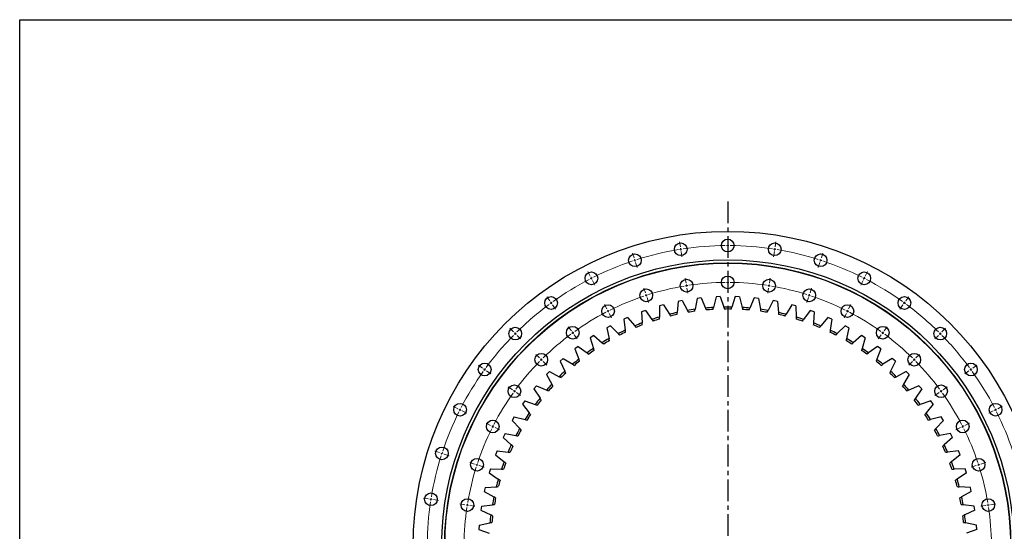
# Model space of a CAD drawing. Header units: millimetres. Extents: x 41 to 6109, y 5902 to 10394.
# Tile 5 of 10: x 41 to 2060, y 9347 to 10394. Entities that reach past the tile are written whole.
import ezdxf

# ---------------------------------------------------------------- set-up
doc = ezdxf.new("R2010")
doc.units = ezdxf.units.MM
doc.header["$LTSCALE"] = 20
doc.linetypes.add('CENTER', pattern=[10.16, 6.35, -1.27, 1.27, -1.27])

msp = doc.modelspace()

# ---------------------------------------------------------------- linework, layer by layer
at = {"linetype": 'CENTER', "ltscale": 0.35}
msp.add_line((1492.7, 10021.9), (1492.7, 8609.7), dxfattribs=at)
at = {"color": 7, "linetype": 'Continuous', "lineweight": 25}
for p, q in [((1553.4, 9957.9), (1553.4, 9957.9)), ((1361.3, 9810.3), (1353, 9808)), ((1361.3, 9810.3), (1373.2, 9791)), ((1391, 9817.3), (1388.9, 9794.7)), ((1399.5, 9818.9), (1391, 9817.3)), ((1399.5, 9818.9), (1409.9, 9798.7)), ((1429.7, 9823.6), (1425.9, 9801.2)), ((1438.3, 9824.6), (1429.7, 9823.6)), ((1438.3, 9824.6), (1447.2, 9803.7)), ((1468.8, 9826.9), (1463.3, 9804.9)), ((1477.4, 9827.3), (1468.8, 9826.9)), ((1477.4, 9827.3), (1484.6, 9805.7)), ((1508, 9827.3), (1500.8, 9805.7)), ((1516.6, 9826.9), (1508, 9827.3)), ((1516.6, 9826.9), (1522.2, 9804.9)), ((1547.1, 9824.6), (1538.3, 9803.7)), ((1555.7, 9823.6), (1547.1, 9824.6)), ((1555.7, 9823.6), (1559.5, 9801.2)), ((1585.9, 9818.9), (1575.5, 9798.7)), ((1594.4, 9817.3), (1585.9, 9818.9)), ((1594.4, 9817.3), (1596.5, 9794.7)), ((1624.1, 9810.3), (1612.2, 9791)), ((1632.5, 9808), (1624.1, 9810.3)), ((1323.8, 9798.8), (1315.7, 9795.9)), ((1315.7, 9795.9), (1317.1, 9773.2)), ((1323.8, 9798.8), (1337.2, 9780.5)), ((1353, 9808), (1352.6, 9785.3)), ((1632.5, 9808), (1632.8, 9785.3)), ((1661.6, 9798.8), (1648.2, 9780.5)), ((1669.7, 9795.9), (1661.6, 9798.8)), ((1669.7, 9795.9), (1668.4, 9773.2)), ((1287.3, 9784.5), (1279.5, 9780.9)), ((1279.5, 9780.9), (1282.6, 9758.4)), ((1287.3, 9784.5), (1302.1, 9767.2)), ((1698.1, 9784.5), (1683.3, 9767.2)), ((1706, 9780.9), (1698.1, 9784.5)), ((1706, 9780.9), (1702.9, 9758.4)), ((1252.1, 9767.4), (1244.5, 9763.2)), ((1244.5, 9763.2), (1249.3, 9741)), ((1252.1, 9767.4), (1268.1, 9751.3)), ((1733.4, 9767.4), (1717.3, 9751.3)), ((1741, 9763.2), (1733.4, 9767.4)), ((1741, 9763.2), (1736.1, 9741)), ((1218.2, 9747.6), (1210.9, 9742.9)), ((1210.9, 9742.9), (1217.4, 9721.2)), ((1218.2, 9747.6), (1235.4, 9732.8)), ((1767.2, 9747.6), (1750, 9732.8)), ((1774.5, 9742.9), (1767.2, 9747.6)), ((1774.5, 9742.9), (1768, 9721.2)), ((1186, 9725.3), (1179.1, 9720.1)), ((1179.1, 9720.1), (1187.2, 9698.9)), ((1186, 9725.3), (1204.2, 9711.9)), ((1799.5, 9725.3), (1781.2, 9711.9)), ((1806.3, 9720.1), (1798.2, 9698.9)), ((1806.3, 9720.1), (1799.5, 9725.3)), ((1155.5, 9700.7), (1149, 9694.9)), ((1149, 9694.9), (1158.8, 9674.4)), ((1155.5, 9700.7), (1174.8, 9688.6)), ((1829.9, 9700.7), (1810.7, 9688.6)), ((1836.4, 9694.9), (1826.6, 9674.4)), ((1836.4, 9694.9), (1829.9, 9700.7)), ((1127, 9673.7), (1121, 9667.5)), ((1127, 9673.7), (1147.2, 9663.2)), ((1858.4, 9673.7), (1838.3, 9663.2)), ((1864.4, 9667.5), (1858.4, 9673.7)), ((1121, 9667.5), (1132.3, 9647.8)), ((1864.4, 9667.5), (1853.1, 9647.8)), ((1100.7, 9644.7), (1095.2, 9638)), ((1095.2, 9638), (1108, 9619.2)), ((1100.7, 9644.7), (1121.6, 9635.7)), ((1884.7, 9644.7), (1863.8, 9635.7)), ((1890.2, 9638), (1877.5, 9619.2)), ((1890.2, 9638), (1884.7, 9644.7)), ((1076.7, 9613.7), (1071.7, 9606.6)), ((1076.7, 9613.7), (1098.2, 9606.4)), ((1908.7, 9613.7), (1887.2, 9606.4)), ((1913.7, 9606.6), (1908.7, 9613.7)), ((1071.7, 9606.6), (1085.9, 9588.9)), ((1913.7, 9606.6), (1899.6, 9588.9)), ((1055.1, 9581), (1050.7, 9573.6)), ((1050.7, 9573.6), (1066.2, 9556.9)), ((1055.1, 9581), (1077.1, 9575.3)), ((1930.3, 9581), (1908.3, 9575.3)), ((1934.7, 9573.6), (1919.3, 9556.9)), ((1934.7, 9573.6), (1930.3, 9581)), ((1036.1, 9546.7), (1032.2, 9539)), ((1032.2, 9539), (1048.9, 9523.6)), ((1036.1, 9546.7), (1058.4, 9542.7)), ((1949.3, 9546.7), (1927, 9542.7)), ((1953.2, 9539), (1936.5, 9523.6)), ((1953.2, 9539), (1949.3, 9546.7)), ((1019.7, 9511.1), (1016.5, 9503.1)), ((1019.7, 9511.1), (1042.3, 9508.8)), ((1965.7, 9511.1), (1943.1, 9508.8)), ((1968.9, 9503.1), (1965.7, 9511.1)), ((1016.5, 9503.1), (1034.3, 9489)), ((1968.9, 9503.1), (1951.1, 9489)), ((1006.2, 9474.3), (1003.6, 9466.1)), ((1003.6, 9466.1), (1022.4, 9453.4)), ((1006.2, 9474.3), (1028.9, 9473.8)), ((1979.2, 9474.3), (1956.5, 9473.8)), ((1981.9, 9466.1), (1963, 9453.4)), ((1981.9, 9466.1), (1979.2, 9474.3)), ((995.5, 9436.6), (993.5, 9428.2)), ((993.5, 9428.2), (1013.3, 9417)), ((995.5, 9436.6), (1018.2, 9437.8)), ((1990, 9436.6), (1967.3, 9437.8)), ((1991.9, 9428.2), (1972.1, 9417)), ((1991.9, 9428.2), (1990, 9436.6)), ((987.7, 9398.2), (986.4, 9389.6)), ((986.4, 9389.6), (1006.9, 9380)), ((987.7, 9398.2), (1010.2, 9401.1)), ((1997.7, 9398.2), (1975.2, 9401.1)), ((1999.1, 9389.6), (1978.5, 9380)), ((1999.1, 9389.6), (1997.7, 9398.2)), ((982.9, 9359.3), (982.2, 9350.6)), ((982.2, 9350.6), (1003.4, 9342.6)), ((982.9, 9359.3), (1005.1, 9364)), ((2002.6, 9359.3), (1980.3, 9364)), ((2003.2, 9350.6), (1982, 9342.6)), ((2003.2, 9350.6), (2002.6, 9359.3))]:
    msp.add_line(p, q, dxfattribs=at)
at = {"color": 0, "linetype": 'Continuous', "lineweight": 18}
for p, q in [((1395.6, 9929.1), (1393.9, 9939.5)), ((1492.7, 9936.8), (1492.7, 9947.3)), ((1492.7, 9931.8), (1492.7, 9934.3)), ((1492.7, 9931.8), (1492.7, 9929.3)), ((1589.9, 9929.1), (1591.5, 9939.5)), ((1300.8, 9906.4), (1297.6, 9916.4)), ((1396.3, 9924.2), (1396, 9926.7)), ((1396.3, 9924.2), (1396.7, 9921.7)), ((1397.1, 9919.3), (1398.8, 9908.9)), ((1492.7, 9926.8), (1492.7, 9916.3)), ((1588.3, 9919.3), (1586.7, 9908.9)), ((1589.1, 9924.2), (1588.7, 9921.7)), ((1589.1, 9924.2), (1589.5, 9926.7)), ((1684.6, 9906.4), (1687.9, 9916.4)), ((1302.4, 9901.6), (1301.6, 9904)), ((1302.4, 9901.6), (1303.1, 9899.3)), ((1303.9, 9896.9), (1307.1, 9886.9)), ((1681.5, 9896.9), (1678.3, 9886.9)), ((1683.1, 9901.6), (1682.3, 9899.3)), ((1683.1, 9901.6), (1683.8, 9904)), ((1210.8, 9869.1), (1206, 9878.5)), ((1492.7, 9861.3), (1492.7, 9871.8)), ((1774.6, 9869.1), (1779.4, 9878.5)), ((1213.1, 9864.6), (1211.9, 9866.9)), ((1213.1, 9864.6), (1214.2, 9862.4)), ((1215.3, 9860.2), (1220.1, 9850.8)), ((1407.4, 9854.6), (1405.7, 9864.9)), ((1408.2, 9849.6), (1407.8, 9852.1)), ((1408.2, 9849.6), (1408.6, 9847.2)), ((1492.7, 9856.3), (1492.7, 9858.8)), ((1492.7, 9856.3), (1492.7, 9853.8)), ((1492.7, 9851.3), (1492.7, 9840.8)), ((1577.3, 9849.6), (1576.9, 9847.2)), ((1577.3, 9849.6), (1577.7, 9852.1)), ((1578, 9854.6), (1579.7, 9864.9)), ((1770.1, 9860.2), (1765.3, 9850.8)), ((1772.4, 9864.6), (1771.2, 9862.4)), ((1772.4, 9864.6), (1773.5, 9866.9)), ((1324.1, 9834.6), (1320.9, 9844.6)), ((1325.7, 9829.8), (1324.9, 9832.2)), ((1325.7, 9829.8), (1326.5, 9827.5)), ((1408.9, 9844.7), (1410.6, 9834.3)), ((1576.5, 9844.7), (1574.8, 9834.3)), ((1659.7, 9829.8), (1659, 9827.5)), ((1659.7, 9829.8), (1660.5, 9832.2)), ((1661.3, 9834.6), (1664.5, 9844.6)), ((1127.7, 9818.2), (1121.5, 9826.7)), ((1130.6, 9814.1), (1129.2, 9816.2)), ((1130.6, 9814.1), (1132.1, 9812.1)), ((1133.6, 9810.1), (1139.7, 9801.6)), ((1245.1, 9801.8), (1240.3, 9811.2)), ((1327.2, 9825.1), (1330.5, 9815.1)), ((1658.2, 9825.1), (1654.9, 9815.1)), ((1740.4, 9801.8), (1745.1, 9811.2)), ((1851.8, 9810.1), (1845.7, 9801.6)), ((1854.8, 9814.1), (1853.3, 9812.1)), ((1854.8, 9814.1), (1856.3, 9816.2)), ((1857.7, 9818.2), (1863.9, 9826.7)), ((1247.3, 9797.4), (1246.2, 9799.6)), ((1247.3, 9797.4), (1248.5, 9795.1)), ((1249.6, 9792.9), (1254.4, 9783.6)), ((1735.8, 9792.9), (1731.1, 9783.6)), ((1738.1, 9797.4), (1737, 9795.1)), ((1738.1, 9797.4), (1739.2, 9799.6)), ((1053.6, 9754.9), (1046.2, 9762.3)), ((1057.1, 9751.4), (1055.4, 9753.1)), ((1057.1, 9751.4), (1058.9, 9749.6)), ((1172.1, 9757.1), (1165.9, 9765.6)), ((1175, 9753.1), (1173.5, 9755.1)), ((1175, 9753.1), (1176.5, 9751)), ((1178, 9749), (1184.1, 9740.5)), ((1807.5, 9749), (1801.3, 9740.5)), ((1810.4, 9753.1), (1808.9, 9751)), ((1810.4, 9753.1), (1811.9, 9755.1)), ((1813.3, 9757.1), (1819.5, 9765.6)), ((1928.3, 9751.4), (1926.5, 9749.6)), ((1928.3, 9751.4), (1930.1, 9753.1)), ((1931.8, 9754.9), (1939.2, 9762.3)), ((1060.7, 9747.8), (1068.1, 9740.4)), ((1924.8, 9747.8), (1917.3, 9740.4)), ((1107, 9701.5), (1099.6, 9708.9)), ((1878.4, 9701.5), (1885.9, 9708.9)), ((1110.5, 9698), (1108.8, 9699.7)), ((1110.5, 9698), (1112.3, 9696.2)), ((1114.1, 9694.4), (1121.5, 9687)), ((1871.4, 9694.4), (1863.9, 9687)), ((1874.9, 9698), (1873.1, 9696.2)), ((1874.9, 9698), (1876.7, 9699.7)), ((990.3, 9680.8), (981.8, 9687)), ((994.4, 9677.9), (992.3, 9679.3)), ((994.4, 9677.9), (996.4, 9676.4)), ((998.4, 9674.9), (1006.9, 9668.8)), ((1987, 9674.9), (1978.5, 9668.8)), ((1991.1, 9677.9), (1989, 9676.4)), ((1991.1, 9677.9), (1993.1, 9679.3)), ((1995.1, 9680.8), (2003.6, 9687)), ((1051.4, 9636.4), (1042.9, 9642.6)), ((1055.4, 9633.5), (1053.4, 9635)), ((1055.4, 9633.5), (1057.5, 9632)), ((1059.5, 9630.5), (1068, 9624.4)), ((1925.9, 9630.5), (1917.4, 9624.4)), ((1930, 9633.5), (1928, 9632)), ((1930, 9633.5), (1932, 9635)), ((1934, 9636.4), (1942.5, 9642.6)), ((939.4, 9597.7), (930, 9602.5)), ((943.9, 9595.4), (941.6, 9596.6)), ((943.9, 9595.4), (946.1, 9594.3)), ((948.3, 9593.2), (957.7, 9588.4)), ((2037.1, 9593.2), (2027.8, 9588.4)), ((2041.6, 9595.4), (2039.3, 9594.3)), ((2041.6, 9595.4), (2043.8, 9596.6)), ((2046, 9597.7), (2055.4, 9602.5)), ((1006.7, 9563.4), (997.3, 9568.2)), ((1978.8, 9563.4), (1988.1, 9568.2)), ((1011.1, 9561.2), (1008.9, 9562.3)), ((1011.1, 9561.2), (1013.4, 9560)), ((1015.6, 9558.9), (1024.9, 9554.1)), ((1969.8, 9558.9), (1960.5, 9554.1)), ((1974.3, 9561.2), (1972.1, 9560)), ((1974.3, 9561.2), (1976.5, 9562.3)), ((902.1, 9507.7), (892.1, 9510.9)), ((906.9, 9506.1), (904.5, 9506.9)), ((906.9, 9506.1), (909.2, 9505.4)), ((911.6, 9504.6), (921.6, 9501.4)), ((973.9, 9484.4), (963.9, 9487.6)), ((2011.5, 9484.4), (2021.5, 9487.6)), ((978.7, 9482.8), (976.3, 9483.6)), ((978.7, 9482.8), (981, 9482)), ((983.4, 9481.3), (993.4, 9478)), ((2002, 9481.3), (1992, 9478)), ((2006.8, 9482.8), (2004.4, 9482)), ((2006.8, 9482.8), (2009.1, 9483.6)), ((879.4, 9412.9), (869, 9414.6)), ((884.3, 9412.1), (881.8, 9412.5)), ((884.3, 9412.1), (886.8, 9411.8)), ((889.2, 9411.4), (899.6, 9409.7)), ((953.9, 9401.1), (943.6, 9402.8)), ((958.9, 9400.3), (956.4, 9400.7)), ((958.9, 9400.3), (961.3, 9399.9)), ((963.8, 9399.6), (974.2, 9397.9)), ((2021.6, 9399.6), (2011.2, 9397.9)), ((2026.6, 9400.3), (2024.1, 9399.9)), ((2026.6, 9400.3), (2029, 9400.7)), ((2031.5, 9401.1), (2041.9, 9402.8))]:
    msp.add_line(p, q, dxfattribs=at)
at = {"lineweight": 25}
msp.add_lwpolyline([(41.3, 10394.2), (6109.2, 10394.2), (6109.2, 5902.2), (41.3, 5902.2)], close=True, dxfattribs=at)
at = {"color": 7, "linetype": 'Continuous', "lineweight": 25}
for centre, radius in [((1492.7, 9315.8), 645), ((1396.3, 9924.2), 13), ((1492.7, 9931.8), 13), ((1589.1, 9924.2), 13), ((1302.4, 9901.6), 13), ((1683.1, 9901.6), 13), ((1492.7, 9315.8), 586.5), ((1492.7, 9315.8), 580.5), ((1492.7, 9315.8), 580), ((1213.1, 9864.6), 13), ((1772.4, 9864.6), 13), ((1408.2, 9849.6), 13), ((1492.7, 9856.3), 13), ((1577.3, 9849.6), 13), ((1325.7, 9829.8), 13), ((1659.7, 9829.8), 13), ((1130.6, 9814.1), 13), ((1247.3, 9797.4), 13), ((1738.1, 9797.4), 13), ((1854.8, 9814.1), 13), ((1057.1, 9751.4), 13), ((1175, 9753.1), 13), ((1810.4, 9753.1), 13), ((1928.3, 9751.4), 13), ((1110.5, 9698), 13), ((1874.9, 9698), 13), ((994.4, 9677.9), 13), ((1991.1, 9677.9), 13), ((1055.4, 9633.5), 13), ((1930, 9633.5), 13), ((943.9, 9595.4), 13), ((2041.6, 9595.4), 13), ((1011.1, 9561.2), 13), ((1974.3, 9561.2), 13), ((906.9, 9506.1), 13), ((978.7, 9482.8), 13), ((2006.8, 9482.8), 13), ((884.3, 9412.1), 13), ((958.9, 9400.3), 13), ((2026.6, 9400.3), 13)]:
    msp.add_circle(centre, radius, dxfattribs=at)
at = {"color": 0, "linetype": 'Continuous', "lineweight": 18}
for radius, start, end in [(616, 90.4651, 98.5349), (616, 90, 90.2325), (616, 89.7675, 90), (616, 81.4651, 89.5349), (616, 99.4651, 107.5349), (616, 99, 99.2325), (616, 98.7675, 99), (616, 81, 81.2325), (616, 80.7675, 81), (616, 72.4651, 80.5349), (616, 108.4651, 116.5349), (616, 108, 108.2325), (616, 107.7675, 108), (616, 72, 72.2325), (616, 71.7675, 72), (616, 63.4651, 71.5349), (616, 117.4651, 125.5349), (616, 117, 117.2325), (616, 116.7675, 117), (540.5, 99, 99.265), (540.5, 98.735, 99), (540.5, 90.53, 98.47), (540.5, 90, 90.265), (540.5, 89.735, 90), (540.5, 81.53, 89.47), (540.5, 81, 81.265), (540.5, 80.735, 81), (616, 63, 63.2325), (616, 62.7675, 63), (616, 54.4651, 62.5349), (540.5, 108, 108.265), (540.5, 107.735, 108), (540.5, 99.53, 107.47), (540.5, 72.53, 80.47), (540.5, 72, 72.265), (540.5, 71.735, 72), (616, 126.4651, 134.5349), (616, 126, 126.2325), (616, 125.7675, 126), (540.5, 108.53, 116.47), (540.5, 63.53, 71.47), (616, 54, 54.2325), (616, 53.7675, 54), (616, 45.4651, 53.5349), (540.5, 117.53, 125.47), (540.5, 117, 117.265), (540.5, 116.735, 117), (540.5, 63, 63.265), (540.5, 62.735, 63), (540.5, 54.53, 62.47), (616, 135, 135.2325), (616, 134.7675, 135), (540.5, 126.53, 134.47), (540.5, 126, 126.265), (540.5, 125.735, 126), (540.5, 54, 54.265), (540.5, 53.735, 54), (540.5, 45.53, 53.47), (616, 45, 45.2325), (616, 44.7675, 45), (616, 135.4651, 143.5349), (616, 36.4651, 44.5349), (540.5, 135.53, 143.47), (540.5, 135, 135.265), (540.5, 134.735, 135), (540.5, 45, 45.265), (540.5, 44.735, 45), (540.5, 36.53, 44.47), (616, 144.4651, 152.5349), (616, 144, 144.2325), (616, 143.7675, 144), (616, 36, 36.2325), (616, 35.7675, 36), (616, 27.4651, 35.5349), (540.5, 144.53, 152.47), (540.5, 144, 144.265), (540.5, 143.735, 144), (540.5, 36, 36.265), (540.5, 35.735, 36), (540.5, 27.53, 35.47), (616, 153.4651, 161.5349), (616, 153, 153.2325), (616, 152.7675, 153), (616, 27, 27.2325), (616, 26.7675, 27), (616, 18.4651, 26.5349), (540.5, 153.53, 161.47), (540.5, 153, 153.265), (540.5, 152.735, 153), (540.5, 27, 27.265), (540.5, 26.735, 27), (540.5, 18.53, 26.47), (616, 161.7675, 162), (616, 162.4651, 170.5349), (616, 162, 162.2325), (540.5, 162.53, 170.47), (540.5, 162, 162.265), (540.5, 161.735, 162), (540.5, 18, 18.265), (540.5, 17.735, 18), (540.5, 9.53, 17.47), (616, 171.4651, 179.5349), (616, 171, 171.2325), (616, 170.7675, 171), (540.5, 171.53, 179.47), (540.5, 171, 171.265), (540.5, 170.735, 171), (540.5, 9, 9.265), (540.5, 8.735, 9), (540.5, 0.53, 8.47)]:
    msp.add_arc((1492.7, 9315.8), radius, start, end, dxfattribs=at)
at = {"color": 7, "linetype": 'Continuous', "lineweight": 25}
for radius, start, end in [(490, 102.2268, 104.1146), (486, 102.3761, 103.9654), (490, 97.8366, 99.7244), (486, 97.9858, 99.5751), (490, 93.4463, 95.3342), (486, 93.5956, 95.1849), (490, 89.0561, 90.9439), (486, 89.2054, 90.7946), (490, 84.6658, 86.5537), (486, 84.8151, 86.4044), (490, 80.2756, 82.1634), (486, 80.4249, 82.0142), (490, 75.8854, 77.7732), (486, 76.0346, 77.6239), (490, 111.0073, 112.8951), (486, 111.1566, 112.7459), (490, 106.6171, 108.5049), (486, 106.7663, 108.3556), (490, 71.4951, 73.3829), (486, 71.6444, 73.2337), (486, 67.2541, 68.8434), (490, 67.1049, 68.9927), (490, 115.3976, 117.2854), (486, 115.5468, 117.1361), (486, 62.8639, 64.4532), (490, 62.7146, 64.6024), (490, 119.7878, 121.6756), (486, 119.9371, 121.5264), (486, 58.4736, 60.0629), (490, 58.3244, 60.2122), (490, 124.178, 126.0659), (486, 124.3273, 125.9166), (486, 54.0834, 55.6727), (490, 53.9341, 55.822), (490, 128.5683, 130.4561), (486, 128.7175, 130.3068), (486, 49.6932, 51.2825), (490, 49.5439, 51.4317), (490, 132.9585, 134.8463), (486, 133.1078, 134.6971), (486, 45.3029, 46.8922), (490, 45.1537, 47.0415), (490, 137.3488, 139.2366), (490, 40.7634, 42.6512), (486, 137.498, 139.0873), (486, 40.9127, 42.502), (490, 141.739, 143.6268), (486, 141.8883, 143.4776), (486, 36.5224, 38.1117), (490, 36.3732, 38.261), (490, 146.1293, 148.0171), (490, 31.9829, 33.8707), (486, 146.2785, 147.8678), (486, 32.1322, 33.7215), (490, 150.5195, 152.4073), (486, 150.6688, 152.2581), (486, 27.7419, 29.3312), (490, 27.5927, 29.4805), (490, 154.9098, 156.7976), (486, 155.059, 156.6483), (486, 23.3517, 24.941), (490, 23.2024, 25.0902), (490, 159.3, 161.1878), (486, 159.4493, 161.0386), (486, 18.9614, 20.5507), (490, 18.8122, 20.7), (490, 163.6902, 165.5781), (486, 163.8395, 165.4288), (486, 14.5712, 16.1605), (490, 14.4219, 16.3098), (490, 168.0805, 169.9683), (486, 168.2297, 169.819), (486, 10.181, 11.7703), (490, 10.0317, 11.9195), (490, 172.4707, 174.3585), (486, 172.62, 174.2093), (486, 5.7907, 7.38), (490, 5.6415, 7.5293)]:
    msp.add_arc((1492.7, 9315.8), radius, start, end, dxfattribs=at)
for points in [[(1373.2, 9791), (1374, 9789.8), (1374.7, 9788.6), (1375.4, 9787.4)], [(1388.5, 9790.5), (1388.7, 9791.9), (1388.8, 9793.3), (1388.9, 9794.7)], [(1409.9, 9798.7), (1410.6, 9797.5), (1411.2, 9796.3), (1411.9, 9795)], [(1425.2, 9797.1), (1425.4, 9798.5), (1425.7, 9799.8), (1425.9, 9801.2)], [(1447.2, 9803.7), (1447.7, 9802.4), (1448.2, 9801.1), (1448.8, 9799.8)], [(1462.2, 9800.8), (1462.6, 9802.2), (1462.9, 9803.5), (1463.3, 9804.9)], [(1484.6, 9805.7), (1485.1, 9804.4), (1485.5, 9803.1), (1486, 9801.7)], [(1499.5, 9801.7), (1499.9, 9803.1), (1500.3, 9804.4), (1500.8, 9805.7)], [(1522.2, 9804.9), (1522.5, 9803.5), (1522.8, 9802.2), (1523.2, 9800.8)], [(1536.6, 9799.8), (1537.2, 9801.1), (1537.7, 9802.4), (1538.3, 9803.7)], [(1559.5, 9801.2), (1559.8, 9799.8), (1560, 9798.5), (1560.2, 9797.1)], [(1573.6, 9795), (1574.2, 9796.3), (1574.8, 9797.5), (1575.5, 9798.7)], [(1596.5, 9794.7), (1596.6, 9793.3), (1596.7, 9791.9), (1596.9, 9790.5)], [(1610, 9787.4), (1610.7, 9788.6), (1611.5, 9789.8), (1612.2, 9791)], [(1317.3, 9769), (1317.2, 9770.4), (1317.1, 9771.8), (1317.1, 9773.2)], [(1337.2, 9780.5), (1338, 9779.3), (1338.8, 9778.2), (1339.7, 9777.1)], [(1352.5, 9781.1), (1352.5, 9782.5), (1352.6, 9783.9), (1352.6, 9785.3)], [(1632.8, 9785.3), (1632.9, 9783.9), (1632.9, 9782.5), (1632.9, 9781.1)], [(1645.8, 9777.1), (1646.6, 9778.2), (1647.4, 9779.3), (1648.2, 9780.5)], [(1668.4, 9773.2), (1668.3, 9771.8), (1668.2, 9770.4), (1668.1, 9769)], [(1268.1, 9751.3), (1269.1, 9750.3), (1270.1, 9749.3), (1271, 9748.3)], [(1283.1, 9754.3), (1282.9, 9755.7), (1282.7, 9757), (1282.6, 9758.4)], [(1302.1, 9767.2), (1303, 9766.1), (1303.9, 9765.1), (1304.8, 9764)], [(1680.6, 9764), (1681.5, 9765.1), (1682.4, 9766.1), (1683.3, 9767.2)], [(1702.9, 9758.4), (1702.7, 9757), (1702.5, 9755.7), (1702.3, 9754.3)], [(1714.4, 9748.3), (1715.4, 9749.3), (1716.4, 9750.3), (1717.3, 9751.3)], [(1235.4, 9732.8), (1236.5, 9731.9), (1237.5, 9731), (1238.6, 9730.1)], [(1250.2, 9736.9), (1249.9, 9738.3), (1249.6, 9739.7), (1249.3, 9741)], [(1736.1, 9741), (1735.8, 9739.7), (1735.5, 9738.3), (1735.2, 9736.9)], [(1746.8, 9730.1), (1747.9, 9731), (1749, 9731.9), (1750, 9732.8)], [(1204.2, 9711.9), (1205.4, 9711), (1206.5, 9710.2), (1207.6, 9709.4)], [(1218.6, 9717.1), (1218.2, 9718.5), (1217.8, 9719.8), (1217.4, 9721.2)], [(1768, 9721.2), (1767.6, 9719.8), (1767.2, 9718.5), (1766.8, 9717.1)], [(1777.8, 9709.4), (1778.9, 9710.2), (1780.1, 9711), (1781.2, 9711.9)], [(1174.8, 9688.6), (1176, 9687.9), (1177.1, 9687.1), (1178.3, 9686.4)], [(1188.7, 9695), (1188.2, 9696.3), (1187.7, 9697.6), (1187.2, 9698.9)], [(1798.2, 9698.9), (1797.7, 9697.6), (1797.2, 9696.3), (1796.7, 9695)], [(1807.1, 9686.4), (1808.3, 9687.1), (1809.5, 9687.9), (1810.7, 9688.6)], [(1160.6, 9670.6), (1160, 9671.9), (1159.4, 9673.1), (1158.8, 9674.4)], [(1826.6, 9674.4), (1826, 9673.1), (1825.4, 9671.9), (1824.8, 9670.6)], [(1134.4, 9644.1), (1133.7, 9645.3), (1133, 9646.6), (1132.3, 9647.8)], [(1147.2, 9663.2), (1148.4, 9662.5), (1149.6, 9661.9), (1150.9, 9661.3)], [(1834.5, 9661.3), (1835.8, 9661.9), (1837, 9662.5), (1838.3, 9663.2)], [(1853.1, 9647.8), (1852.4, 9646.6), (1851.7, 9645.3), (1851, 9644.1)], [(1121.6, 9635.7), (1122.9, 9635.2), (1124.2, 9634.6), (1125.4, 9634.1)], [(1860, 9634.1), (1861.3, 9634.6), (1862.6, 9635.2), (1863.8, 9635.7)], [(1110.3, 9615.7), (1109.5, 9616.9), (1108.8, 9618.1), (1108, 9619.2)], [(1877.5, 9619.2), (1876.7, 9618.1), (1875.9, 9616.9), (1875.1, 9615.7)], [(1088.5, 9585.6), (1087.6, 9586.7), (1086.7, 9587.8), (1085.9, 9588.9)], [(1098.2, 9606.4), (1099.5, 9605.9), (1100.8, 9605.5), (1102.2, 9605)], [(1883.3, 9605), (1884.6, 9605.5), (1885.9, 9605.9), (1887.2, 9606.4)], [(1899.6, 9588.9), (1898.7, 9587.8), (1897.8, 9586.7), (1896.9, 9585.6)], [(1077.1, 9575.3), (1078.4, 9575), (1079.8, 9574.6), (1081.2, 9574.3)], [(1904.3, 9574.3), (1905.6, 9574.6), (1907, 9575), (1908.3, 9575.3)], [(1069, 9553.9), (1068.1, 9554.9), (1067.1, 9555.9), (1066.2, 9556.9)], [(1919.3, 9556.9), (1918.3, 9555.9), (1917.4, 9554.9), (1916.4, 9553.9)], [(1058.4, 9542.7), (1059.8, 9542.5), (1061.2, 9542.3), (1062.6, 9542)], [(1922.8, 9542), (1924.2, 9542.3), (1925.6, 9542.5), (1927, 9542.7)], [(1042.3, 9508.8), (1043.7, 9508.7), (1045.1, 9508.6), (1046.5, 9508.4)], [(1052, 9520.7), (1051, 9521.7), (1050, 9522.6), (1048.9, 9523.6)], [(1936.5, 9523.6), (1935.4, 9522.6), (1934.4, 9521.7), (1933.4, 9520.7)], [(1938.9, 9508.4), (1940.3, 9508.6), (1941.7, 9508.7), (1943.1, 9508.8)], [(1037.6, 9486.4), (1036.5, 9487.3), (1035.4, 9488.1), (1034.3, 9489)], [(1951.1, 9489), (1950, 9488.1), (1948.9, 9487.3), (1947.8, 9486.4)], [(1028.9, 9473.8), (1030.3, 9473.8), (1031.7, 9473.7), (1033.1, 9473.7)], [(1952.3, 9473.7), (1953.7, 9473.7), (1955.1, 9473.8), (1956.5, 9473.8)], [(1025.9, 9451.1), (1024.8, 9451.8), (1023.6, 9452.6), (1022.4, 9453.4)], [(1963, 9453.4), (1961.8, 9452.6), (1960.7, 9451.8), (1959.5, 9451.1)], [(1018.2, 9437.8), (1019.5, 9437.9), (1020.9, 9438), (1022.3, 9438.1)], [(1963.1, 9438.1), (1964.5, 9438), (1965.9, 9437.9), (1967.3, 9437.8)], [(1016.9, 9414.9), (1015.7, 9415.6), (1014.5, 9416.3), (1013.3, 9417)], [(1972.1, 9417), (1970.9, 9416.3), (1969.7, 9415.6), (1968.5, 9414.9)], [(1010.2, 9401.1), (1011.6, 9401.3), (1013, 9401.5), (1014.4, 9401.7)], [(1971.1, 9401.7), (1972.4, 9401.5), (1973.8, 9401.3), (1975.2, 9401.1)], [(1010.7, 9378.2), (1009.5, 9378.8), (1008.2, 9379.4), (1006.9, 9380)], [(1978.5, 9380), (1977.2, 9379.4), (1976, 9378.8), (1974.7, 9378.2)], [(1005.1, 9364), (1006.5, 9364.2), (1007.8, 9364.5), (1009.2, 9364.8)], [(1976.2, 9364.8), (1977.6, 9364.5), (1979, 9364.2), (1980.3, 9364)]]:
    msp.add_open_spline(points, degree=3, dxfattribs=at)

doc.saveas('drawing.dxf')
